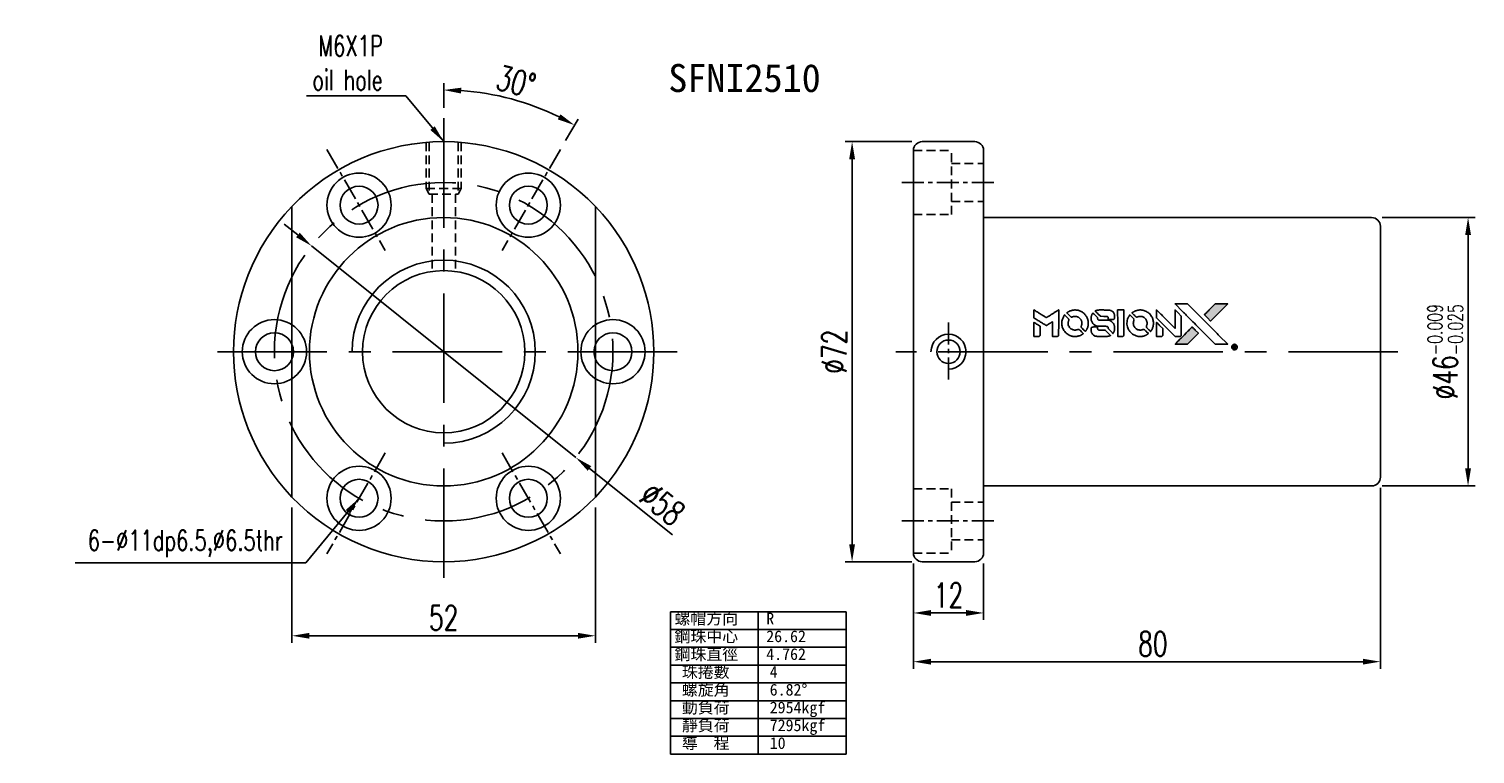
# Model space of a CAD drawing. Extents: x -172 to 837, y 43 to 167.
import ezdxf
from ezdxf.enums import TextEntityAlignment as Align

# ---------------------------------------------------------------- set-up
doc = ezdxf.new("R2010")
doc.units = 0
doc.header["$LTSCALE"] = 3
doc.header["$MEASUREMENT"] = 0
doc.header["$PDSIZE"] = -1
doc.linetypes.add('CENTER', pattern=[2, 1.25, -0.25, 0.25, -0.25])
doc.linetypes.add('DASHED', pattern=[0.75, 0.5, -0.25])
doc.layers.get('0').update_dxf_attribs({"linetype": 'CONTINUOUS'})
doc.layers.get('DEFPOINTS').update_dxf_attribs({"linetype": 'CONTINUOUS'})
doc.layers.add('CL', color=1, linetype='CENTER')
doc.layers.add('HID', color=2, linetype='DASHED')
doc.styles.add('DIM-7', font='SIMPLEX.shx', dxfattribs={"width": 0.7, "bigfont": 'chineset.shx'})
doc.styles.add('T', font='KAIU.TTF')
doc.dimstyles.new('CNS', dxfattribs={"dimtxt": 3.5, "dimasz": 2.5, "dimexe": 1, "dimexo": 1.5, "dimgap": 0.09, "dimtad": 0, "dimdsep": 46, "dimtxsty": 'DIM-7', "dimcen": 0.09, "dimclrd": 1, "dimclre": 1, "dimclrt": 4, "dimadec": 0, "dimazin": 0, "dimtfac": 1, "dimtix": 1, "dimtmove": 2, "dimatfit": 3, "dimfxl": 1, "dimtvp": 0.971429, "dimtolj": 1, "dimarcsym": 0})

# ---------------------------------------------------------------- blocks, each defined once
blk = doc.blocks.new('*D3')
at = {"color": 0, "lineweight": -2, "transparency": 16777216}
for p, q in [((635.57, 131.88), (633.22, 133.75)), ((637.91, 130), (683.18, 93.74)), ((699.75, 80.47), (685.52, 91.87))]:
    blk.add_line(p, q, dxfattribs=at)
at = {"color": 0, "transparency": 16777216}
for points in [[(635.88, 132.27), (635.25, 131.49), (637.91, 130)], [(685.83, 92.26), (685.21, 91.48), (683.18, 93.74)]]:
    blk.add_solid(points, dxfattribs=at)
at = {"layer": 'DEFPOINTS', "color": 0, "transparency": 16777216}
for p in [(637.91, 130), (683.18, 93.74)]:
    blk.add_point(p, dxfattribs=at)
at = {"color": 0, "transparency": 16777216, "insert": (698.02, 85.77), "char_height": 4.2, "attachment_point": 5, "rotation": 321.3059, "style": 'DIM-7'}
blk.add_mtext('\\A1;∅58', dxfattribs=at)
blk = doc.blocks.new('*D4')
at = {"color": 0, "lineweight": -2, "transparency": 16777216}
for p, q in [((660.54, 153.67), (660.54, 157.92)), ((681.44, 148.07), (683.56, 151.75))]:
    blk.add_line(p, q, dxfattribs=at)
blk.add_arc((660.54, 111.87), 44.84, 63.8337, 86.1663, dxfattribs=at)
at = {"color": 0, "transparency": 16777216}
for points in [[(663.52, 156.12), (663.56, 157.12), (660.54, 156.72)], [(680.55, 152.56), (680.08, 151.68), (682.96, 150.71)]]:
    blk.add_solid(points, dxfattribs=at)
at = {"layer": 'DEFPOINTS', "color": 0, "transparency": 16777216}
for p in [(675.88, 154.01), (660.54, 151.87), (680.54, 146.51), (670.54, 129.19), (660.54, 71.87)]:
    blk.add_point(p, dxfattribs=at)
at = {"color": 0, "transparency": 16777216, "insert": (672.94, 158.14), "char_height": 4.2, "attachment_point": 5, "rotation": 345, "style": 'DIM-7'}
blk.add_mtext('\\A1;30°', dxfattribs=at)
blk = doc.blocks.new('*D5')
at = {"color": 0, "lineweight": -2, "transparency": 16777216}
for p, q in [((821.34, 134.87), (837.26, 134.87)), ((836.06, 91.87), (836.06, 131.87)), ((821.34, 88.87), (837.26, 88.87))]:
    blk.add_line(p, q, dxfattribs=at)
at = {"color": 0, "transparency": 16777216}
for points in [[(835.56, 131.87), (836.56, 131.87), (836.06, 134.87)], [(835.56, 91.87), (836.56, 91.87), (836.06, 88.87)]]:
    blk.add_solid(points, dxfattribs=at)
at = {"layer": 'DEFPOINTS', "color": 0, "transparency": 16777216}
for p in [(819.54, 134.87), (836.06, 134.87), (819.54, 88.87)]:
    blk.add_point(p, dxfattribs=at)
at = {"color": 0, "transparency": 16777216, "insert": (832.16, 111.87), "char_height": 4.2, "attachment_point": 5, "rotation": 90, "style": 'DIM-7'}
blk.add_mtext('\\A1;%%C46{\\H2.52;\\S-0.009^ -0.025;}', dxfattribs=at)
blk = doc.blocks.new('*D6')
at = {"color": 0, "lineweight": -2, "transparency": 16777216}
for p, q in [((821.04, 88.57), (821.04, 57.56)), ((741.04, 75.26), (741.04, 57.56)), ((818.04, 58.76), (744.04, 58.76))]:
    blk.add_line(p, q, dxfattribs=at)
at = {"color": 0, "transparency": 16777216}
for points in [[(744.04, 59.26), (744.04, 58.26), (741.04, 58.76)], [(818.04, 59.26), (818.04, 58.26), (821.04, 58.76)]]:
    blk.add_solid(points, dxfattribs=at)
at = {"layer": 'DEFPOINTS', "color": 0, "transparency": 16777216}
for p in [(821.04, 90.37), (741.04, 77.06), (741.04, 58.76)]:
    blk.add_point(p, dxfattribs=at)
at = {"color": 0, "transparency": 16777216, "insert": (781.04, 61.82), "char_height": 4.2, "attachment_point": 5, "style": 'DIM-7'}
blk.add_mtext('\\A1; 80', dxfattribs=at)
blk = doc.blocks.new('*D7')
at = {"color": 0, "lineweight": -2, "transparency": 16777216}
for p, q in [((740.74, 147.87), (729.32, 147.87)), ((730.52, 78.87), (730.52, 144.87)), ((740.74, 75.87), (729.32, 75.87))]:
    blk.add_line(p, q, dxfattribs=at)
at = {"color": 0, "transparency": 16777216}
for points in [[(730.02, 144.87), (731.02, 144.87), (730.52, 147.87)], [(730.02, 78.87), (731.02, 78.87), (730.52, 75.87)]]:
    blk.add_solid(points, dxfattribs=at)
at = {"layer": 'DEFPOINTS', "color": 0, "transparency": 16777216}
for p in [(730.52, 147.87), (742.54, 147.87), (742.54, 75.87)]:
    blk.add_point(p, dxfattribs=at)
at = {"color": 0, "transparency": 16777216, "insert": (727.46, 111.87), "char_height": 4.2, "attachment_point": 5, "rotation": 90, "style": 'DIM-7'}
blk.add_mtext('\\A1;%%C72', dxfattribs=at)
blk = doc.blocks.new('*D8')
at = {"color": 0, "lineweight": -2, "transparency": 16777216}
for p, q in [((741.04, 75.57), (741.04, 65.91)), ((753.04, 75.57), (753.04, 65.91)), ((744.04, 67.11), (750.04, 67.11))]:
    blk.add_line(p, q, dxfattribs=at)
at = {"color": 0, "transparency": 16777216}
for points in [[(744.04, 67.61), (744.04, 66.61), (741.04, 67.11)], [(750.04, 67.61), (750.04, 66.61), (753.04, 67.11)]]:
    blk.add_solid(points, dxfattribs=at)
at = {"layer": 'DEFPOINTS', "color": 0, "transparency": 16777216}
for p in [(741.04, 77.37), (753.04, 77.37), (753.04, 67.11)]:
    blk.add_point(p, dxfattribs=at)
at = {"color": 0, "transparency": 16777216, "insert": (747.04, 70.17), "char_height": 4.2, "attachment_point": 5, "style": 'DIM-7'}
blk.add_mtext('\\A1;12', dxfattribs=at)
blk = doc.blocks.new('*D9')
at = {"color": 0, "lineweight": -2, "transparency": 16777216}
for p, q in [((634.54, 85.17), (634.54, 62)), ((686.54, 85.17), (686.54, 62)), ((637.54, 63.2), (683.54, 63.2))]:
    blk.add_line(p, q, dxfattribs=at)
at = {"color": 0, "transparency": 16777216}
for points in [[(637.54, 63.7), (637.54, 62.7), (634.54, 63.2)], [(683.54, 63.7), (683.54, 62.7), (686.54, 63.2)]]:
    blk.add_solid(points, dxfattribs=at)
at = {"layer": 'DEFPOINTS', "color": 0, "transparency": 16777216}
for p in [(634.54, 86.97), (686.54, 86.97), (686.54, 63.2)]:
    blk.add_point(p, dxfattribs=at)
at = {"color": 0, "transparency": 16777216, "insert": (660.54, 66.26), "char_height": 4.2, "attachment_point": 5, "style": 'DIM-7'}
blk.add_mtext('\\A1;52', dxfattribs=at)

msp = doc.modelspace()

# ---------------------------------------------------------------- hatches: boundary and pattern name
at = {"linetype": 'Continuous'}
h = msp.add_hatch(color=0, dxfattribs=at)
h.dxf.hatch_style = 1
h.paths.add_polyline_path([(794.886, 120.073), (793.813, 120.072), (792.739, 120.072), (791.814, 119.14, 0.000288), (791.46, 118.783, 0.000479), (791.161, 118.481, 0.000013), (790.891, 118.207, 0.197177), (790.89, 118.203, 0.1112764), (790.89, 118.201, 0.0015954), (791.217, 117.87, 0.0005055), (791.421, 117.666), (791.953, 117.134), (793.42, 118.603)])
h.paths.add_polyline_path([(788.92, 114.105), (789.86, 115.045), (789.327, 115.579, 0.000476), (789.122, 115.783, 0.0015067), (788.79, 116.111, 0.2256647), (788.786, 116.111, 0.0011115), (788.337, 115.664, 0.0003511), (788.059, 115.386, 0.000108), (786.884, 114.206, 0.0006916), (786.29, 113.607, 0.0000771), (785.88, 113.193, 0.1975269), (785.874, 113.178, 0.2961744), (785.878, 113.172, 0.0041949), (786.404, 113.166, 0.0005293), (786.927, 113.166), (787.98, 113.166)])

# ---------------------------------------------------------------- linework, layer by layer
at = {"color": 0}
for p, q in [((741.038, 77.372), (741.038, 146.372)), ((751.538, 147.872), (742.538, 147.872)), ((753.038, 77.372), (753.038, 146.372)), ((634.542, 136.772), (634.542, 86.972)), ((686.542, 136.772), (686.542, 86.972)), ((819.538, 134.872), (753.038, 134.872)), ((821.038, 133.372), (821.038, 90.372)), ((753.038, 88.872), (819.538, 88.872)), ((742.538, 75.872), (751.538, 75.872)), ((729.476, 67.326), (699.378, 67.326)), ((699.378, 67.326), (699.378, 42.925)), ((714.427, 67.326), (714.427, 42.925)), ((729.476, 67.326), (729.476, 42.925)), ((729.476, 64.276), (699.378, 64.276)), ((729.476, 61.225), (699.378, 61.225)), ((729.476, 58.175), (699.378, 58.175)), ((729.476, 55.125), (699.378, 55.125)), ((729.476, 52.075), (699.378, 52.075)), ((729.476, 49.025), (699.378, 49.025)), ((729.476, 45.975), (699.378, 45.975)), ((729.476, 42.925), (699.378, 42.925))]:
    msp.add_line(p, q, dxfattribs=at)
for points in [[(761.659, 118.352), (761.659, 117.668), (761.847, 117.553, -0.000297), (761.962, 117.483, -0.000037), (762.212, 117.33, -0.000043), (762.509, 117.148, -0.000036), (762.826, 116.953, 0.000044), (763.136, 116.763, 0.000063), (763.412, 116.594, 0.000035), (763.646, 116.451, 0.0009), (763.709, 116.412), (763.8, 116.357), (763.92, 116.431, 0.001175), (763.99, 116.474, 0.000208), (764.119, 116.554, 0.000225), (764.271, 116.649, 0.000203), (764.428, 116.746, -0.000711), (764.577, 116.84, -0.001119), (764.706, 116.919, -0.000263), (764.819, 116.988, -0.04589), (764.832, 116.995, -0.519312), (764.843, 116.987, -0.001914), (764.846, 116.804, -0.003124), (764.848, 116.502, -0.000285), (764.849, 115.749), (764.849, 114.496), (765.286, 114.496, 0.001727), (765.599, 114.497, 0.025279), (765.709, 114.504, 0.073886), (765.773, 114.52, 0.07426), (765.83, 114.555, 0.03264), (765.844, 114.569, 0.01784), (765.86, 114.588, 0.017712), (765.875, 114.608, 0.026854), (765.887, 114.627), (765.91, 114.67), (765.913, 116.855), (765.915, 119.04), (765.891, 119.024, -0.004595), (765.874, 119.013, -0.00016), (765.808, 118.972, -0.000298), (765.729, 118.923, -0.000208), (765.641, 118.868, 0.000986), (765.38, 118.706, 0.00025), (764.958, 118.442, 0.000268), (764.509, 118.16, 0.000436), (764.127, 117.92, -0.002932), (764.001, 117.842, -0.004718), (763.893, 117.777, -0.001113), (763.798, 117.722, -0.227179), (763.787, 117.721, -0.045982), (763.777, 117.726, -0.000145), (763.649, 117.804, -0.000825), (763.505, 117.893, -0.000517), (763.337, 117.997, 0.000056), (762.759, 118.356, 0.000289), (762.44, 118.554, 0.000481), (762.202, 118.701, 0.000418), (761.952, 118.855), (761.659, 119.035)], [(768.476, 119.015, 0.024131), (768.282, 118.985, 0.022344), (768.086, 118.936, 0.021883), (767.892, 118.868, 0.020884), (767.701, 118.783, 0.010669), (767.593, 118.726, 0.010389), (767.486, 118.664, 0.010913), (767.391, 118.604, 0.022227), (767.32, 118.551), (767.293, 118.53), (767.636, 118.193, 0.002452), (767.771, 118.062, 0.003628), (767.89, 117.949, 0.001662), (767.992, 117.854, 0.070159), (768.017, 117.837, 0.047671), (768.036, 117.829, 0.018624), (768.064, 117.822, 0.017921), (768.096, 117.817, 0.018804), (768.127, 117.814, 0.018255), (768.17, 117.813, 0.041312), (768.203, 117.817, 0.037164), (768.236, 117.826, 0.012342), (768.284, 117.843, -0.015101), (768.398, 117.886, -0.035998), (768.486, 117.908, -0.033244), (768.581, 117.919, -0.011249), (768.719, 117.922, -0.004059), (768.831, 117.921, -0.019693), (768.895, 117.917, -0.027943), (768.948, 117.909, -0.014411), (769.012, 117.894, -0.033089), (769.166, 117.841, -0.033887), (769.309, 117.769, -0.034021), (769.442, 117.679, -0.033942), (769.561, 117.571, -0.02816), (769.667, 117.448, -0.035032), (769.75, 117.321, -0.035269), (769.815, 117.186, -0.029196), (769.865, 117.033, -0.037862), (769.897, 116.858, -0.043657), (769.9, 116.688, -0.043064), (769.873, 116.518, -0.035184), (769.817, 116.343, 0.033699), (769.79, 116.259, 0.052815), (769.779, 116.185, 0.059167), (769.785, 116.116, 0.058972), (769.806, 116.051, 0.059208), (769.838, 116, 0.021125), (769.894, 115.936, 0.008691), (769.997, 115.83, 0.000851), (770.252, 115.579, 0.001873), (770.383, 115.451, 0.013884), (770.448, 115.392, 0.022355), (770.487, 115.361, 0.341453), (770.503, 115.362, 0.073011), (770.535, 115.398, 0.004587), (770.614, 115.518, 0.00748), (770.69, 115.642, 0.016837), (770.744, 115.739, 0.028606), (770.848, 115.976, 0.031352), (770.92, 116.215, 0.031004), (770.963, 116.464, 0.0268), (770.977, 116.73, 0.026698), (770.962, 117.011, 0.03002), (770.917, 117.277, 0.030357), (770.841, 117.534, 0.028554), (770.733, 117.786, 0.062944), (770.423, 118.252, 0.062206), (770.005, 118.628, 0.062448), (769.509, 118.888, 0.064355), (768.968, 119.015, 0.017377), (768.861, 119.022, 0.008369), (768.722, 119.025, 0.008367), (768.583, 119.022, 0.01757)], [(772.71, 119.019, 0.018538), (772.642, 119.01, 0.010695), (772.561, 118.995, 0.01068), (772.48, 118.976, 0.017678), (772.413, 118.956, 0.013849), (772.336, 118.929, 0.011814), (772.257, 118.895, 0.004513), (772.184, 118.861, 0.290035), (772.177, 118.85, 0.196418), (772.18, 118.844, 0.000124), (772.31, 118.712, 0.001477), (772.456, 118.564, 0.000898), (772.629, 118.39), (773.08, 117.939), (773.645, 117.936, -0.001471), (774.072, 117.933, -0.028714), (774.204, 117.924, -0.097073), (774.277, 117.9, -0.084199), (774.34, 117.848, -0.042698), (774.37, 117.808, -0.053912), (774.39, 117.766, -0.051004), (774.402, 117.718, -0.032967), (774.405, 117.662, 0.00807), (774.406, 117.633, 0.003023), (774.407, 117.593, 0.002994), (774.41, 117.549, 0.003629), (774.412, 117.507), (774.419, 117.411), (774.852, 117.411, 0.001618), (775.058, 117.411, 0.005206), (775.195, 117.414, 0.00535), (775.291, 117.417, 0.060675), (775.328, 117.424, 0.048484), (775.349, 117.432, 0.02389), (775.373, 117.447, 0.022812), (775.398, 117.465, 0.02462), (775.421, 117.484, 0.061781), (775.464, 117.539, 0.080179), (775.489, 117.598, 0.048561), (775.501, 117.682, 0.010021), (775.504, 117.832, 0.016602), (775.497, 118.034, 0.031409), (775.476, 118.195, 0.036474), (775.438, 118.335, 0.03439), (775.379, 118.471, 0.065928), (775.23, 118.686, 0.069066), (775.033, 118.85, 0.065697), (774.789, 118.96, 0.051559), (774.504, 119.015, 0.020904), (774.351, 119.022, 0.000451), (773.604, 119.024, 0.000419), (772.852, 119.025, 0.022759)], [(776.024, 116.764), (776.026, 114.501), (776.47, 114.501), (776.914, 114.501), (776.966, 114.528, 0.071429), (777.01, 114.559, 0.054799), (777.048, 114.604, 0.053585), (777.077, 114.658, 0.060698), (777.091, 114.714, 0.033975), (777.098, 114.807, 0.000112), (777.098, 115.957, 0.000726), (777.096, 117.083, 0.001084), (777.091, 118.068), (777.084, 119.026), (776.553, 119.026), (776.021, 119.026)], [(779.633, 119.014, 0.023681), (779.445, 118.986, 0.022402), (779.257, 118.939, 0.021929), (779.071, 118.874, 0.020503), (778.886, 118.793, 0.013745), (778.781, 118.737, 0.009767), (778.666, 118.67, 0.009658), (778.562, 118.602, 0.027804), (778.493, 118.551), (778.467, 118.529), (778.799, 118.197, 0.002053), (778.96, 118.037, 0.006738), (779.068, 117.933, 0.007826), (779.144, 117.864, 0.063909), (779.183, 117.838, 0.061532), (779.243, 117.817, 0.068674), (779.303, 117.812, 0.052072), (779.375, 117.824, 0.019648), (779.473, 117.854, -0.018366), (779.593, 117.892, -0.0288), (779.698, 117.915, -0.029061), (779.805, 117.925, -0.019155), (779.928, 117.925, -0.053809), (780.194, 117.886, -0.058833), (780.437, 117.791, -0.058566), (780.652, 117.642, -0.052525), (780.836, 117.442, -0.044733), (780.94, 117.272, -0.040573), (781.016, 117.081, -0.041123), (781.059, 116.884, -0.04951), (781.065, 116.693, -0.017369), (781.056, 116.604, -0.024255), (781.042, 116.526, -0.023787), (781.019, 116.447, -0.015798), (780.986, 116.36, 0.010631), (780.965, 116.305, 0.033653), (780.954, 116.267, 0.037806), (780.949, 116.23, 0.016307), (780.948, 116.18, 0.068179), (780.961, 116.084, 0.095747), (781, 116.007, 0.033418), (781.091, 115.905, 0.002133), (781.378, 115.623, 0.001452), (781.54, 115.467, 0.012393), (781.615, 115.398, 0.020479), (781.659, 115.363, 0.344362), (781.677, 115.363, 0.074287), (781.712, 115.402, 0.005454), (781.791, 115.525, 0.008391), (781.868, 115.653, 0.017097), (781.924, 115.757, 0.027375), (782.016, 115.972, 0.02835), (782.082, 116.193, 0.027723), (782.124, 116.425, 0.023913), (782.143, 116.672, 0.027047), (782.135, 116.967, 0.031685), (782.095, 117.245, 0.032425), (782.021, 117.51, 0.031013), (781.913, 117.768, 0.037914), (781.732, 118.073, 0.040153), (781.51, 118.34, 0.039834), (781.247, 118.571, 0.036173), (780.942, 118.765, 0.040752), (780.643, 118.896, 0.035885), (780.314, 118.984, 0.035491), (779.971, 119.024, 0.037615)], [(782.674, 118.362), (782.674, 117.675), (784.266, 116.085), (785.858, 114.496), (786.301, 114.499, 0.0008), (786.586, 114.501, 0.010795), (786.691, 114.504, 0.030495), (786.748, 114.511, 0.080372), (786.787, 114.524, 0.03816), (786.825, 114.549, 0.041799), (786.857, 114.578, 0.042486), (786.884, 114.611, 0.042078), (786.905, 114.649, 0.099276), (786.917, 114.703, 0.003302), (786.921, 114.924, 0.002586), (786.922, 115.311, 0.000204), (786.921, 116.339), (786.917, 117.986), (786.388, 118.514), (785.858, 119.042), (785.852, 117.459), (785.847, 115.876), (784.29, 117.442, 0.000253), (783.69, 118.044, 0.000412), (783.181, 118.554, 0.000041), (782.725, 119.01, 0.041338), (782.703, 119.028), (782.674, 119.049)], [(787.136, 118.781, -0.000056), (787.779, 118.137, -0.000021), (788.68, 117.234, -0.000021), (789.661, 116.25, -0.000025), (790.581, 115.328), (792.738, 113.165), (793.806, 113.168), (794.875, 113.171), (793.434, 114.622, 0.000274), (792.741, 115.319, 0.000123), (791.83, 116.234, 0.000121), (790.866, 117.2, 0.000165), (789.996, 118.072), (787.999, 120.072), (786.923, 120.072), (785.847, 120.072)], [(791.814, 119.14, 0.000288), (791.46, 118.783, 0.000479), (791.161, 118.481, 0.000013), (790.891, 118.207, 0.197177), (790.89, 118.203, 0.197497), (790.891, 118.199, 0.00004), (791.046, 118.043, 0.000836), (791.217, 117.87, 0.000505), (791.421, 117.666), (791.953, 117.134), (793.42, 118.603), (794.886, 120.073), (793.813, 120.072), (792.739, 120.072)], [(761.659, 115.7), (761.659, 114.496), (762.098, 114.496, 0.000842), (762.377, 114.497, 0.010591), (762.482, 114.499, 0.028995), (762.541, 114.505, 0.069543), (762.583, 114.518, 0.051063), (762.622, 114.542, 0.039932), (762.659, 114.574, 0.039414), (762.691, 114.613, 0.045845), (762.714, 114.654, 0.094811), (762.724, 114.696, 0.007124), (762.728, 114.814, 0.004713), (762.731, 115.016, 0.000534), (762.731, 115.472), (762.73, 116.253), (762.62, 116.322, 0.000828), (762.298, 116.52, 0.000879), (761.982, 116.713, 0.000048), (761.673, 116.901, 0.137596), (761.664, 116.904, 0.413028), (761.662, 116.902, 0.000016), (761.661, 116.55, 0.000623), (761.66, 116.162, 0.000374)], [(766.88, 118.094, 0.064158), (766.6, 117.57, 0.06356), (766.461, 116.989, 0.064004), (766.472, 116.397, 0.066747), (766.634, 115.835, 0.04321), (766.826, 115.483, 0.044737), (767.074, 115.175, 0.044901), (767.372, 114.916, 0.044184), (767.712, 114.713, 0.026293), (767.971, 114.604, 0.033344), (768.221, 114.533, 0.033227), (768.478, 114.496, 0.025815), (768.761, 114.489, 0.023119), (769.032, 114.508, 0.031044), (769.273, 114.552, 0.031337), (769.506, 114.625, 0.024258), (769.749, 114.733, 0.015622), (769.834, 114.779, 0.008495), (769.936, 114.84, 0.008415), (770.033, 114.903, 0.020814), (770.101, 114.954), (770.132, 114.979), (769.807, 115.307, 0.002843), (769.563, 115.551, 0.033917), (769.462, 115.638, 0.087906), (769.387, 115.676, 0.073302), (769.298, 115.689, 0.022047), (769.254, 115.688, 0.026465), (769.214, 115.682, 0.022233), (769.169, 115.671, 0.009985), (769.111, 115.653, -0.039011), (768.901, 115.6, -0.044398), (768.695, 115.584, -0.045096), (768.492, 115.605, -0.04265), (768.291, 115.661, -0.071154), (768.009, 115.817, -0.068827), (767.778, 116.047, -0.068713), (767.617, 116.332, -0.070507), (767.542, 116.647, -0.028605), (767.537, 116.782, -0.031418), (767.547, 116.912, -0.031044), (767.575, 117.041, -0.02668), (767.619, 117.173, 0.038913), (767.643, 117.251, 0.043732), (767.653, 117.329, 0.047754), (767.65, 117.4, 0.075756), (767.632, 117.458, 0.07294), (767.612, 117.488, 0.003456), (767.529, 117.578, 0.005023), (767.42, 117.692, 0.002422), (767.279, 117.836, 0.000819), (767.15, 117.964, 0.001349), (767.042, 118.072, 0.0001), (766.944, 118.169, 0.205335), (766.94, 118.171, 0.219821), (766.936, 118.169, 0.002494), (766.92, 118.148, 0.007089), (766.901, 118.124, 0.004494)], [(771.72, 118.433, 0.023289), (771.651, 118.325, 0.026845), (771.596, 118.216, 0.026047), (771.551, 118.099, 0.019751), (771.514, 117.966, 0.013249), (771.498, 117.892, 0.025169), (771.49, 117.83, 0.016532), (771.487, 117.754, 0.002937), (771.486, 117.611, 0.003317), (771.487, 117.484, 0.011808), (771.489, 117.402, 0.01777), (771.495, 117.341, 0.021476), (771.505, 117.284, 0.04325), (771.58, 117.044, 0.045753), (771.694, 116.825, 0.04649), (771.845, 116.633, 0.047672), (772.026, 116.474, 0.025315), (772.105, 116.424, 0.015208), (772.202, 116.372, 0.01512), (772.304, 116.325, 0.022488), (772.396, 116.291, 0.027857), (772.538, 116.254, 0.034138), (772.675, 116.236, 0.014286), (772.883, 116.229, 0.00124), (773.414, 116.228, -0.00103), (773.739, 116.227, -0.002552), (773.977, 116.225, -0.001594), (774.158, 116.222, -0.047676), (774.204, 116.217, -0.085307), (774.283, 116.185, -0.097789), (774.343, 116.13, -0.085947), (774.382, 116.05, -0.051339), (774.401, 115.945, 0.014634), (774.405, 115.909, 0.015028), (774.411, 115.874, 0.014927), (774.418, 115.844, 0.059415), (774.425, 115.826, 0.070595), (774.454, 115.788, 0.00028), (774.828, 115.409, 0.000111), (775.213, 115.02, 0.200239), (775.229, 115.014, 0.268906), (775.24, 115.02, 0.001866), (775.293, 115.113, 0.007532), (775.342, 115.204, 0.017818), (775.375, 115.272, 0.013256), (775.406, 115.349, 0.011636), (775.434, 115.43, 0.011528), (775.458, 115.513, 0.012303), (775.479, 115.595, 0.0423), (775.496, 115.724, 0.013657), (775.5, 115.916, 0.013857), (775.493, 116.11, 0.037428), (775.474, 116.246, 0.014927), (775.451, 116.337, 0.0122), (775.422, 116.432, 0.012518), (775.39, 116.522, 0.023062), (775.359, 116.592, 0.065961), (775.186, 116.847, 0.06055), (774.948, 117.057, 0.059676), (774.663, 117.207, 0.060497), (774.353, 117.284, 0.025683), (774.286, 117.288, 0.001528), (774.085, 117.292, 0.002124), (773.831, 117.294, 0.001173), (773.521, 117.295, -0.000809), (772.977, 117.295, -0.017164), (772.816, 117.301, -0.063931), (772.732, 117.319, -0.108429), (772.67, 117.356, -0.052941), (772.635, 117.397, -0.063675), (772.612, 117.442, -0.050562), (772.598, 117.499, -0.020337), (772.589, 117.58, 0.009897), (772.585, 117.629, 0.016482), (772.58, 117.67, 0.019019), (772.573, 117.703, 0.06043), (772.565, 117.724, 0.076267), (772.53, 117.771, 0.00054), (772.175, 118.122, 0.000307), (771.811, 118.481, 0.142594), (771.782, 118.496, 0.232419), (771.774, 118.494, 0.022995), (771.758, 118.48, 0.024627), (771.74, 118.459, 0.015407)], [(778.045, 118.091, 0.018008), (777.981, 117.993, 0.009842), (777.91, 117.869, 0.009807), (777.842, 117.74, 0.015716), (777.79, 117.627, 0.048467), (777.662, 117.222, 0.045841), (777.612, 116.793, 0.046006), (777.641, 116.363, 0.049638), (777.749, 115.957, 0.064819), (778.028, 115.429, 0.06695), (778.431, 114.996, 0.066691), (778.935, 114.685, 0.063505), (779.512, 114.51, 0.03135), (779.66, 114.495, 0.010439), (779.877, 114.49, 0.010391), (780.094, 114.495, 0.032408), (780.24, 114.51, 0.015696), (780.411, 114.546, 0.018095), (780.571, 114.59, 0.018551), (780.724, 114.645, 0.018352), (780.873, 114.711, 0.015568), (780.972, 114.763, 0.009832), (781.084, 114.829, 0.009795), (781.188, 114.897, 0.023727), (781.262, 114.952), (781.291, 114.977), (780.966, 115.307, 0.001528), (780.782, 115.493, 0.010022), (780.687, 115.584, 0.019586), (780.626, 115.636, 0.061865), (780.58, 115.664, 0.055054), (780.51, 115.686, 0.061607), (780.44, 115.692, 0.048725), (780.358, 115.68, 0.020221), (780.25, 115.649, -0.017722), (780.135, 115.615, -0.02685), (780.032, 115.595, -0.02759), (779.929, 115.586, -0.020233), (779.815, 115.587, -0.04793), (779.598, 115.618, -0.048386), (779.391, 115.691, -0.047866), (779.2, 115.803, -0.044964), (779.029, 115.951, -0.04333), (778.886, 116.128, -0.050921), (778.784, 116.319, -0.051473), (778.724, 116.524, -0.0459), (778.703, 116.745, -0.019014), (778.707, 116.852, -0.024114), (778.72, 116.951, -0.025081), (778.741, 117.044, -0.023892), (778.771, 117.136, 0.008624), (778.798, 117.209, 0.026486), (778.813, 117.259, 0.035074), (778.819, 117.302, 0.02756), (778.821, 117.35, 0.087163), (778.806, 117.426, 0.073291), (778.765, 117.497, 0.028074), (778.676, 117.599, 0.002594), (778.44, 117.837), (778.104, 118.174)], [(782.674, 115.694), (782.674, 114.495), (783.121, 114.498), (783.568, 114.501), (783.62, 114.533, 0.03146), (783.643, 114.55, 0.026444), (783.666, 114.571, 0.026444), (783.686, 114.593, 0.031457), (783.703, 114.617), (783.735, 114.669), (783.738, 115.262), (783.741, 115.856), (783.216, 116.375, 0.000745), (783.014, 116.573, 0.001228), (782.842, 116.741, 0.000087), (782.688, 116.891, 0.195134), (782.682, 116.893, 0.412117), (782.679, 116.89, 0.000048), (782.676, 116.541, 0.00109), (782.674, 116.154, 0.000653)], [(771.66, 116.091, 0.065483), (771.608, 116.065, 0.053271), (771.56, 116.025, 0.052018), (771.521, 115.975, 0.0556), (771.494, 115.919, 0.036839), (771.484, 115.882, 0.026922), (771.479, 115.841, 0.016905), (771.476, 115.783, 0.004317), (771.476, 115.689, 0.016369), (771.483, 115.494, 0.029936), (771.504, 115.336, 0.03418), (771.54, 115.197, 0.031327), (771.597, 115.06, 0.046935), (771.698, 114.892, 0.054053), (771.826, 114.754, 0.053701), (771.98, 114.647, 0.045364), (772.163, 114.567, 0.032479), (772.325, 114.525, 0.03386), (772.489, 114.505, 0.013578), (772.746, 114.498, 0.001155), (773.408, 114.499, 0.000413), (773.976, 114.502, 0.005008), (774.194, 114.506, 0.013199), (774.318, 114.512, 0.033956), (774.406, 114.525, 0.013909), (774.498, 114.548, 0.010864), (774.596, 114.577, 0.010938), (774.686, 114.608, 0.028702), (774.748, 114.636), (774.795, 114.66), (774.339, 115.122), (773.883, 115.585), (773.349, 115.584, -0.001504), (773.121, 115.585, -0.00328), (772.946, 115.587, -0.001901), (772.81, 115.59, -0.061333), (772.777, 115.595, -0.063621), (772.731, 115.614, -0.048633), (772.686, 115.646, -0.046769), (772.647, 115.688, -0.047961), (772.616, 115.736, -0.02678), (772.598, 115.776, -0.050957), (772.589, 115.811, -0.029398), (772.584, 115.857, -0.00401), (772.58, 115.954), (772.576, 116.112), (772.147, 116.111, 0.001061), (771.89, 116.111, 0.009147), (771.776, 116.108, 0.020721), (771.708, 116.102, 0.051619)], [(788.059, 115.386, 0.000108), (786.884, 114.206, 0.000692), (786.289, 113.607, 0.000077), (785.88, 113.193, 0.197527), (785.874, 113.178, 0.410182), (785.88, 113.171, 0.000493), (786.1, 113.168, 0.002424), (786.404, 113.166, 0.000529), (786.927, 113.166), (787.98, 113.166), (788.92, 114.105), (789.86, 115.045), (789.327, 115.579, 0.000476), (789.122, 115.783, 0.000789), (788.948, 115.955, 0.000035), (788.792, 116.11, 0.19758), (788.788, 116.112, 0.198396), (788.784, 116.11, 0.000019), (788.572, 115.899, 0.000582), (788.337, 115.664, 0.000351)], [(795.908, 113.128, 0.082374), (795.77, 113.065, 0.083404), (795.661, 112.962, 0.082663), (795.59, 112.827, 0.07897), (795.566, 112.675, 0.084941), (795.595, 112.504, 0.08953), (795.679, 112.356, 0.090743), (795.808, 112.249, 0.090193), (795.967, 112.194, 0.10067), (796.147, 112.202, 0.099454), (796.311, 112.28, 0.097736), (796.434, 112.417, 0.09365), (796.498, 112.592, 0.07584), (796.499, 112.726, 0.068415), (796.462, 112.86, 0.068328), (796.389, 112.979, 0.075277), (796.289, 113.07, 0.059367), (796.204, 113.112, 0.048986), (796.106, 113.137, 0.048519), (796.005, 113.143, 0.055347)], [(795.842, 112.664), (795.842, 112.395), (795.873, 112.395), (795.905, 112.395), (795.908, 112.508), (795.911, 112.622), (795.977, 112.625), (796.043, 112.628), (796.089, 112.556, -0.003356), (796.108, 112.525, -0.002757), (796.128, 112.492, -0.002784), (796.147, 112.462, -0.007382), (796.159, 112.44, 0.019487), (796.175, 112.414, 0.098302), (796.187, 112.402, 0.116932), (796.201, 112.396, 0.032798), (796.225, 112.395), (796.267, 112.395), (796.237, 112.445, 0.005748), (796.223, 112.469, 0.002522), (796.204, 112.5, 0.002495), (796.183, 112.534, 0.00334), (796.163, 112.564), (796.118, 112.632), (796.155, 112.651, 0.066516), (796.191, 112.676, 0.085926), (796.215, 112.708, 0.082934), (796.228, 112.747, 0.05747), (796.23, 112.793, 0.023576), (796.227, 112.821, 0.043538), (796.221, 112.843, 0.050891), (796.212, 112.861, 0.049897), (796.2, 112.877, 0.067884), (796.165, 112.906, 0.077412), (796.125, 112.923, 0.049266), (796.068, 112.931, 0.012208), (795.975, 112.933), (795.842, 112.933)], [(796.131, 112.848, -0.120545), (796.151, 112.823, -0.09136), (796.159, 112.788, -0.087576), (796.155, 112.752, -0.098026), (796.139, 112.721, -0.079907), (796.123, 112.707, -0.087697), (796.105, 112.699, -0.041371), (796.075, 112.695, -0.005557), (796.012, 112.692), (795.906, 112.688), (795.906, 112.779), (795.906, 112.87), (796.004, 112.87, -0.007471), (796.059, 112.869, -0.035301), (796.09, 112.866, -0.060486), (796.112, 112.859, -0.063546)]]:
    msp.add_lwpolyline(points, format="xyb", close=True, dxfattribs=at)
for centre, radius in [((646.042, 136.987), 5.5), ((675.042, 136.987), 5.5), ((646.042, 136.987), 3.25), ((675.042, 136.987), 3.25), ((660.542, 111.872), 23), ((660.542, 111.872), 13.9), ((631.542, 111.872), 5.5), ((689.542, 111.872), 5.5), ((631.542, 111.872), 3.25), ((689.542, 111.872), 3.25), ((747.038, 111.872), 2), ((646.042, 86.757), 5.5), ((675.042, 86.757), 5.5), ((646.042, 86.757), 3.25), ((675.042, 86.757), 3.25)]:
    msp.add_circle(centre, radius, dxfattribs=at)
for centre, radius, start, end in [((660.542, 111.872), 36, 43.76174, 136.23826), ((742.538, 146.372), 1.5, 90, 180), ((751.538, 146.372), 1.5, 360, 90), ((660.542, 111.872), 36, 136.23826, 223.76174), ((660.542, 111.872), 36, 316.23826, 43.76174), ((819.538, 133.372), 1.5, 0, 90), ((660.542, 111.872), 15.69, 270, 180), ((747.038, 111.872), 3, 270, 180), ((819.538, 90.372), 1.5, 270, 0), ((660.542, 111.872), 36, 223.76174, 316.23826), ((742.538, 77.372), 1.5, 180, 270), ((751.538, 77.372), 1.5, 270, 360)]:
    msp.add_arc(centre, radius, start, end, dxfattribs=at)
at = {"layer": 'CL', "color": 0, "ltscale": 5}
for p, q in [((660.542, 151.872), (660.542, 71.872)), ((700.542, 111.872), (620.542, 111.872)), ((824.038, 111.872), (738.038, 111.872))]:
    msp.add_line(p, q, dxfattribs=at)
at = {"layer": 'CL', "color": 0}
for p, q in [((640.542, 146.513), (650.542, 129.192)), ((680.542, 146.513), (670.542, 129.192)), ((739.038, 140.872), (755.038, 140.872)), ((747.038, 116.872), (747.038, 106.872)), ((650.542, 94.551), (640.542, 77.231)), ((670.542, 94.551), (680.542, 77.231)), ((739.038, 82.872), (755.038, 82.872))]:
    msp.add_line(p, q, dxfattribs=at)
at = {"layer": 'CL', "color": 0, "ltscale": 5}
msp.add_circle((660.542, 111.872), 29, dxfattribs=at)
at = {"layer": 'HID', "color": 0}
for p, q in [((657.542, 147.747), (657.542, 139.872)), ((658.042, 147.747), (658.042, 138.872)), ((663.042, 147.747), (663.042, 138.872)), ((663.542, 147.747), (663.542, 139.872)), ((741.038, 146.372), (747.538, 146.372)), ((747.538, 135.372), (747.538, 146.372)), ((747.538, 144.122), (753.038, 144.122)), ((658.042, 138.872), (657.542, 139.872)), ((657.542, 139.872), (663.542, 139.872)), ((658.042, 138.872), (663.042, 138.872)), ((658.542, 138.872), (658.542, 125.627)), ((662.542, 138.872), (662.542, 125.627)), ((663.042, 138.872), (663.542, 139.872)), ((747.538, 137.622), (753.038, 137.622)), ((741.038, 135.372), (747.538, 135.372)), ((741.038, 88.372), (747.538, 88.372)), ((747.538, 88.372), (747.538, 77.372)), ((747.538, 86.122), (753.038, 86.122)), ((747.538, 79.622), (753.038, 79.622)), ((741.038, 77.372), (747.538, 77.372))]:
    msp.add_line(p, q, dxfattribs=at)

# ---------------------------------------------------------------- texts
at = {"color": 0, "style": 'T'}
msp.add_text('SFNI2510', height=4.8, dxfattribs=at).set_placement((712.087, 158.776), align=Align.MIDDLE)
for s, p in [('螺帽方向', (700.085, 65.16)), ('R', (715.807, 65.16)), ('鋼珠中心', (700.085, 62.11)), ('26.62', (715.807, 62.11)), ('鋼珠直徑', (700.085, 59.06)), ('4.762', (715.807, 59.06)), ('珠捲數', (701.355, 56.01)), ('4', (716.404, 56.01)), ('螺旋角', (701.355, 52.96)), ('6.82%%D', (716.404, 52.96)), ('動負荷', (701.355, 49.91)), ('2954kgf', (716.404, 49.91)), ('靜負荷', (701.355, 46.86)), ('7295kgf', (716.404, 46.86)), ('導  程', (701.355, 43.81)), ('10', (716.404, 43.81))]:
    msp.add_text(s, height=2, dxfattribs=at).set_placement(p)
at = {"color": 0, "char_height": 3.5, "attachment_point": 9, "style": 'DIM-7'}
for s, insert in [('M6X1P\\Poil hole', (650.102, 156.701)), ('6-%%C11dp6.5,%%C6.5thr', (632.957, 76.642))]:
    msp.add_mtext(s, dxfattribs=dict(at, insert=insert))

# ---------------------------------------------------------------- dimensions: what is measured, and where the dimension line sits
at = {"color": 0}
dim = msp.add_angular_dim_2l(base=(675.88, 154.012), line1=((660.542, 151.872), (660.542, 71.872)), line2=((680.542, 146.513), (670.542, 129.192)), dimstyle='CNS', override={"dimscale": 1.2, "dimgap": 0.8, "dimtad": 1, "dimclrd": 0, "dimclre": 0, "dimclrt": 0, "dimtmove": 0}, dxfattribs=at)
dim.commit()
dim.dimension.update_dxf_attribs({"geometry": '*D4', "text_midpoint": (672.941, 158.144)})
for base, p1, p2, override, picture, middle in [((730.515, 147.872), (742.538, 75.872), (742.538, 147.872), {"dimscale": 1.2, "dimgap": 0.8, "dimtad": 1, "dimclrd": 0, "dimclre": 0, "dimclrt": 0, "dimtmove": 0}, '*D7', (727.455, 111.872)), ((836.061, 134.872), (819.538, 88.872), (819.538, 134.872), {"dimscale": 1.2, "dimgap": 0.8, "dimtad": 1, "dimclrd": 0, "dimclre": 0, "dimclrt": 0, "dimtol": 1, "dimtp": -0.009, "dimtm": 0.025, "dimtfac": 0.6, "dimtdec": 3, "dimtmove": 0}, '*D5', (832.161, 111.872))]:
    dim = msp.add_linear_dim(base=base, p1=p1, p2=p2, angle=90, text='%%C<>', dimstyle='CNS', override=override, dxfattribs=at)
    dim.commit()
    dim.dimension.update_dxf_attribs({"geometry": picture, "text_midpoint": middle})
dim = msp.add_diameter_dim_2p(p1=(637.908, 130.002), p2=(683.176, 93.742), dimstyle='CNS', override={"dimscale": 1.2, "dimgap": 0.8, "dimtad": 1, "dimclrd": 0, "dimclre": 0, "dimclrt": 0, "dimtmove": 0}, dxfattribs=at)
dim.commit()
dim.dimension.update_dxf_attribs({"geometry": '*D3', "text_midpoint": (696.107, 83.385), "dimtype": 163})
dim = msp.add_linear_dim(base=(741.038, 58.757), p1=(821.038, 90.372), p2=(741.038, 77.062), text=' <>', dimstyle='CNS', override={"dimscale": 1.2, "dimgap": 0.8, "dimtad": 1, "dimclrd": 0, "dimclre": 0, "dimclrt": 0, "dimtmove": 0}, dxfattribs=at)
dim.commit()
dim.dimension.update_dxf_attribs({"geometry": '*D6', "text_midpoint": (781.038, 61.817)})
for base, p1, p2, picture, middle in [((686.542, 63.2), (634.542, 86.972), (686.542, 86.972), '*D9', (660.542, 66.26)), ((753.038, 67.113), (741.038, 77.372), (753.038, 77.372), '*D8', (747.038, 70.173))]:
    dim = msp.add_linear_dim(base=base, p1=p1, p2=p2, dimstyle='CNS', override={"dimscale": 1.2, "dimgap": 0.8, "dimtad": 1, "dimclrd": 0, "dimclre": 0, "dimclrt": 0, "dimtmove": 0}, dxfattribs=at)
    dim.commit()
    dim.dimension.update_dxf_attribs({"geometry": picture, "text_midpoint": middle})

# ---------------------------------------------------------------- leaders
at = {"color": 0, "annotation_type": 0, "has_hookline": 1, "hookline_direction": 1}
for points, text_width in [([(660.542, 147.872), (654.062, 155.741), (651.062, 155.741)], 13.067), ([(646.042, 86.757), (636.917, 75.682), (633.917, 75.682)], 35.583)]:
    msp.add_leader(points, dimstyle='CNS', override={"dimscale": 1.2, "dimgap": 0.8, "dimtad": 1, "dimclrd": 0, "dimclre": 0, "dimclrt": 0, "dimtmove": 0}, dxfattribs=dict(at, text_width=text_width))

doc.saveas('drawing.dxf')
